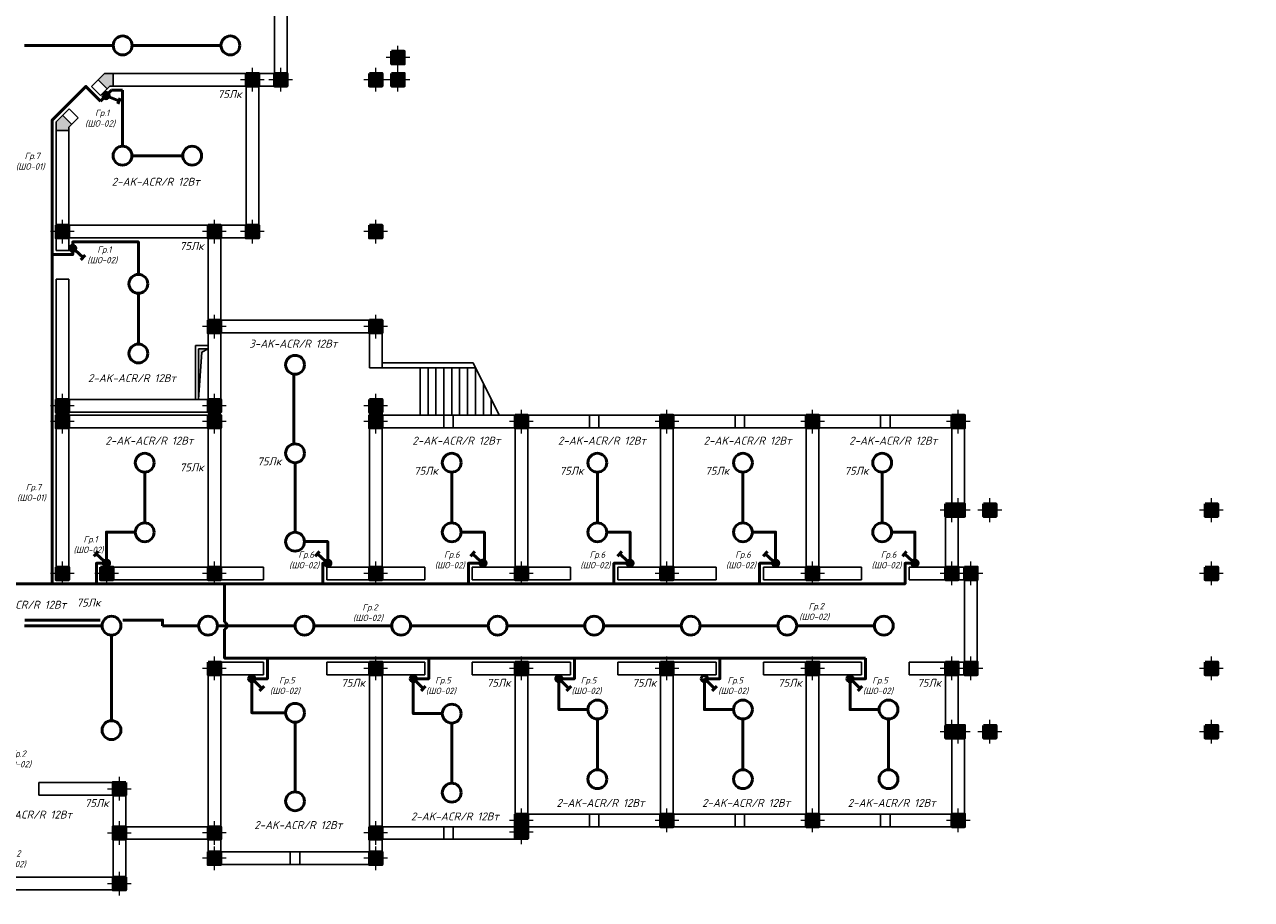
# Model space of a CAD drawing. Header units: millimetres. Extents: x 473009 to 2502882, y 456217 to 1153743.
# Tile 58 of 124: x 1599545 to 1638308, y 473165 to 500809. Entities that reach past the tile are written whole.
import ezdxf

# ---------------------------------------------------------------- set-up
doc = ezdxf.new("R2010")
doc.units = ezdxf.units.MM
doc.layers.add('kolonn', color=7, linetype='Continuous')
doc.layers.add('STR. Колонна', color=1, linetype='Continuous', lineweight=30)
doc.layers.add('ЭМ', color=240, linetype='Continuous', lineweight=20)
doc.styles.add('SPDS1', font='spds.shx', dxfattribs={"width": 0.8})
doc.styles.add('ГОСТ 300', font='isocpeui.ttf', dxfattribs={"height": 250})

# ---------------------------------------------------------------- blocks, each defined once
blk = doc.blocks.new('ghsdd')
at = {"ltscale": 50}
h = blk.add_hatch(color=256, dxfattribs=at)
h.paths.add_polyline_path([(0, 200), (-200, 200), (-200, 0), (0, 0)])
h.paths.add_polyline_path([(200, 0), (200, 200), (0, 200), (0, 0)])
h.paths.add_polyline_path([(0, 0), (-200, 0), (-200, -200), (0, -200)])
h.paths.add_polyline_path([(0, 0), (0, -200), (200, -200), (200, 0)])
at = {"lineweight": 0}
for p, q in [((0, -374), (0, 374)), ((-374, 0), (374, 0))]:
    blk.add_line(p, q, dxfattribs=at)
at = {"lineweight": 50, "ltscale": 50}
blk.add_lwpolyline([(200, 200), (200, -200), (-200, -200), (-200, 200), (200, 200)], dxfattribs=at)
blk = doc.blocks.new('*U5')
at = {"layer": 'ЭМ', "color": 1, "lineweight": 50}
for p, q in [((-304, 334), (-131, 434)), ((-47, 88), (-218, 384))]:
    blk.add_line(p, q, dxfattribs=at)
blk.add_circle((0, 0), 100, dxfattribs=at)

msp = doc.modelspace()

# ---------------------------------------------------------------- hatches: boundary and pattern name
at = {"lineweight": 50}
h = msp.add_hatch(color=1, dxfattribs=at)
h.dxf.hatch_style = 1
h.paths.add_polyline_path([(1602219.8, 498566, 1), (1602019.8, 498566, 1)])
h = msp.add_hatch(color=1, dxfattribs=at)
h.dxf.hatch_style = 1
h.paths.add_polyline_path([(1601167.1, 493740.1, 1), (1600967.1, 493740.1, 1)])
msp.add_hatch(color=256).paths.add_polyline_path([(1605042.1, 490565.1), (1605342.1, 490565.1), (1605149.6, 490455.6), (1605042.1, 488965.1)])
h = msp.add_hatch(color=1, dxfattribs=at)
h.dxf.hatch_style = 1
h.paths.add_polyline_path([(1602234, 483790.1, 1), (1602034, 483790.1, 1)])
h = msp.add_hatch(color=1, dxfattribs=at)
h.dxf.hatch_style = 1
h.paths.add_polyline_path([(1609225.5, 483790.1, 1), (1609025.5, 483790.1, 1)])
h = msp.add_hatch(color=1, dxfattribs=at)
h.dxf.hatch_style = 1
h.paths.add_polyline_path([(1614128.5, 483790.1, 1), (1613928.5, 483790.1, 1)])
h = msp.add_hatch(color=1, dxfattribs=at)
h.dxf.hatch_style = 1
h.paths.add_polyline_path([(1618775.5, 483790.1, 1), (1618575.5, 483790.1, 1)])
h = msp.add_hatch(color=1, dxfattribs=at)
h.dxf.hatch_style = 1
h.paths.add_polyline_path([(1623375.5, 483790.1, 1), (1623175.5, 483790.1, 1)])
h = msp.add_hatch(color=1, dxfattribs=at)
h.dxf.hatch_style = 1
h.paths.add_polyline_path([(1627774.8, 483790.1, 1), (1627574.8, 483790.1, 1)])
h = msp.add_hatch(color=1, dxfattribs=at)
h.dxf.hatch_style = 1
h.paths.add_polyline_path([(1606825.9, 480140.1, 1), (1606625.9, 480140.1, 1)])
h = msp.add_hatch(color=1, dxfattribs=at)
h.dxf.hatch_style = 1
h.paths.add_polyline_path([(1611925.9, 480140.1, 1), (1611725.9, 480140.1, 1)])
h = msp.add_hatch(color=1, dxfattribs=at)
h.dxf.hatch_style = 1
h.paths.add_polyline_path([(1616525.9, 480140.1, 1), (1616325.9, 480140.1, 1)])
h = msp.add_hatch(color=1, dxfattribs=at)
h.dxf.hatch_style = 1
h.paths.add_polyline_path([(1625725.9, 480140.1, 1), (1625525.9, 480140.1, 1)])
at = {"layer": 'kolonn'}
h = msp.add_hatch(color=256, dxfattribs=at)
h.paths.add_polyline_path([(1597542.1, 505465.1), (1597542.1, 505365.1), (1597450.7, 505273.7), (1597733.6, 504990.9), (1597942.1, 505199.5), (1597942.1, 505465.1)])
h.paths.add_polyline_path([(1600750.7, 504990.9), (1601033.6, 505273.7), (1600942.1, 505365.1), (1600942.1, 505465.1), (1600542.1, 505465.1), (1600542.1, 505199.5)])
h.paths.add_polyline_path([(1602342.1, 504065.1), (1602242.1, 504065.1), (1602150.7, 504156.6), (1601867.9, 503873.7), (1602076.5, 503665.1), (1602342.1, 503665.1)])
h.paths.add_polyline_path([(1602342.1, 499265.1), (1602076.5, 499265.1), (1601867.9, 499056.6), (1602150.7, 498773.7), (1602242.1, 498865.1), (1602342.1, 498865.1)])
h.paths.add_polyline_path([(1600942.1, 497465.1), (1600942.1, 497565.1), (1601033.6, 497656.6), (1600750.7, 497939.4), (1600542.1, 497730.8), (1600542.1, 497465.1)])
h.paths.add_polyline_path([(1597450.7, 497656.6), (1597542.1, 497565.1), (1597542.1, 497465.1), (1597942.1, 497465.1), (1597942.1, 497730.8), (1597733.6, 497939.4)])
h.paths.add_polyline_path([(1596142.1, 498865.1), (1596242.1, 498865.1), (1596333.6, 498773.7), (1596616.4, 499056.6), (1596407.8, 499265.1), (1596142.1, 499265.1)])
h.paths.add_polyline_path([(1596333.6, 504156.6), (1596242.1, 504065.1), (1596142.1, 504065.1), (1596142.1, 503665.1), (1596407.8, 503665.1), (1596616.4, 503873.7)])

# ---------------------------------------------------------------- linework, layer by layer
at = {"lineweight": 30}
for p, q in [((1607842.1, 498865.1), (1607842.1, 504065.1)), ((1607442.1, 499265.1), (1607442.1, 503665.1)), ((1602076.5, 499265.1), (1601662.9, 498851.5)), ((1602150.7, 498773.7), (1601867.9, 499056.6)), ((1607442.1, 499265.1), (1602076.5, 499265.1)), ((1602342.1, 498865.1), (1602342.1, 499265.1)), ((1601945.7, 498568.7), (1601662.9, 498851.5)), ((1602242.1, 498865.1), (1601945.7, 498568.7)), ((1606542.1, 498865.1), (1602242.1, 498865.1)), ((1606542.1, 494465.1), (1606542.1, 498865.1)), ((1607842.1, 498865.1), (1606942.1, 498865.1)), ((1606942.1, 494065.1), (1606942.1, 498865.1)), ((1600955.8, 498144.4), (1600542.1, 497730.8)), ((1601238.6, 497861.6), (1600955.8, 498144.4)), ((1600542.1, 493665.1), (1600542.1, 497730.8)), ((1601033.6, 497656.6), (1600750.7, 497939.4)), ((1601238.6, 497861.6), (1600942.1, 497565.1)), ((1600942.1, 497465.1), (1600542.1, 497465.1)), ((1600942.1, 493665.1), (1600942.1, 497565.1)), ((1606542.1, 494465.1), (1600942.1, 494465.1)), ((1605342.1, 494065.1), (1600942.1, 494065.1)), ((1605342.1, 488965.1), (1605342.1, 494065.1)), ((1606942.1, 494065.1), (1605742.1, 494065.1)), ((1605742.1, 491465.1), (1605742.1, 494065.1)), ((1600942.1, 493665.1), (1600542.1, 493665.1)), ((1600942.1, 492765.1), (1600542.1, 492765.1)), ((1600542.1, 483265.1), (1600542.1, 492765.1)), ((1600942.1, 483265.1), (1600942.1, 492765.1)), ((1610842.1, 491465.1), (1605742.1, 491465.1)), ((1610842.1, 489965.1), (1610842.1, 491465.1)), ((1605742.1, 488565.1), (1605742.1, 491065.1)), ((1610442.1, 491065.1), (1605742.1, 491065.1)), ((1610442.1, 489965.1), (1610442.1, 491065.1)), ((1604942.1, 488965.1), (1604942.1, 490665.1)), ((1604942.1, 490665.1), (1605342.1, 490665.1)), ((1605042.1, 488965.1), (1605042.1, 490565.1)), ((1605042.1, 490565.1), (1605342.1, 490565.1)), ((1610842.1, 489965.1), (1610442.1, 489965.1)), ((1613717.1, 490115.1), (1610842.1, 490115.1)), ((1613792.1, 489965.1), (1610842.1, 489965.1)), ((1605342.1, 488965.1), (1600792.1, 488965.1)), ((1610442.1, 483665.1), (1610442.1, 488965.1)), ((1610842.1, 488965.1), (1610442.1, 488965.1)), ((1610842.1, 488965.1), (1610442.1, 488965.1)), ((1610842.1, 483665.1), (1610842.1, 488965.1)), ((1605742.1, 488565.1), (1600542.1, 488565.1)), ((1605742.1, 488465.1), (1600542.1, 488465.1)), ((1605742.1, 483515.1), (1605742.1, 488465.1)), ((1612792.1, 488465.1), (1610842.1, 488465.1)), ((1612792.1, 488465.1), (1612792.1, 488065.1)), ((1617392.1, 488465.1), (1613092.1, 488465.1)), ((1613092.1, 488465.1), (1613092.1, 488065.1)), ((1617392.1, 488465.1), (1617392.1, 488065.1)), ((1621992.1, 488465.1), (1617692.1, 488465.1)), ((1617692.1, 488465.1), (1617692.1, 488065.1)), ((1621992.1, 488465.1), (1621992.1, 488065.1)), ((1622292.1, 488465.1), (1622292.1, 488065.1)), ((1626592.1, 488465.1), (1622292.1, 488465.1)), ((1626592.1, 488065.1), (1626592.1, 488465.1)), ((1629242.1, 488465.1), (1626892.1, 488465.1)), ((1626892.1, 488065.1), (1626892.1, 488465.1)), ((1629242.1, 485265.1), (1629242.1, 488465.1)), ((1605342.1, 488065.1), (1600542.1, 488065.1)), ((1605342.1, 483265.1), (1605342.1, 488065.1)), ((1612792.1, 488065.1), (1610442.1, 488065.1)), ((1617392.1, 488065.1), (1613092.1, 488065.1)), ((1615042.1, 483665.1), (1615042.1, 488065.1)), ((1615442.1, 488065.1), (1615442.1, 483665.1)), ((1619642.1, 488065.1), (1617692.1, 488065.1)), ((1619642.1, 483665.1), (1619642.1, 488065.1)), ((1621992.1, 488065.1), (1620042.1, 488065.1)), ((1620042.1, 488065.1), (1620042.1, 483665.1)), ((1624242.1, 488065.1), (1622292.1, 488065.1)), ((1624242.1, 483665.1), (1624242.1, 488065.1)), ((1624642.1, 488065.1), (1624642.1, 483665.1)), ((1626592.1, 488065.1), (1624642.1, 488065.1)), ((1628842.1, 488065.1), (1626892.1, 488065.1)), ((1628842.1, 485665.1), (1628842.1, 488065.1)), ((1628842.1, 485665.1), (1628642.1, 485665.1)), ((1628642.1, 483665.1), (1628642.1, 485665.1)), ((1629242.1, 485265.1), (1629042.1, 485265.1)), ((1629042.1, 483665.1), (1629042.1, 485265.1)), ((1607092.1, 483665.1), (1601942.1, 483665.1)), ((1607092.1, 483265.1), (1607092.1, 483665.1)), ((1612192.1, 483665.1), (1609092.1, 483665.1)), ((1609092.1, 483265.1), (1609092.1, 483665.1)), ((1612192.1, 483665.1), (1612192.1, 483265.1)), ((1613692.1, 483665.1), (1613692.1, 483265.1)), ((1615042.1, 483665.1), (1613692.1, 483665.1)), ((1616792.1, 483665.1), (1615442.1, 483665.1)), ((1616792.1, 483665.1), (1616792.1, 483265.1)), ((1618292.1, 483665.1), (1618292.1, 483265.1)), ((1619642.1, 483665.1), (1618292.1, 483665.1)), ((1621392.1, 483665.1), (1620042.1, 483665.1)), ((1621392.1, 483665.1), (1621392.1, 483265.1)), ((1622892.1, 483665.1), (1622892.1, 483265.1)), ((1624242.1, 483665.1), (1622892.1, 483665.1)), ((1625992.1, 483665.1), (1624642.1, 483665.1)), ((1625992.1, 483665.1), (1625992.1, 483265.1)), ((1628642.1, 483665.1), (1627492.1, 483665.1)), ((1627492.1, 483665.1), (1627492.1, 483265.1)), ((1629642.1, 483665.1), (1629042.1, 483665.1)), ((1629642.1, 483665.1), (1629642.1, 480265.1)), ((1607092.1, 483265.1), (1601942.1, 483265.1)), ((1612192.1, 483265.1), (1609092.1, 483265.1)), ((1616792.1, 483265.1), (1613692.1, 483265.1)), ((1621392.1, 483265.1), (1618292.1, 483265.1)), ((1625992.1, 483265.1), (1622892.1, 483265.1)), ((1629242.1, 483265.1), (1627492.1, 483265.1)), ((1629242.1, 483265.1), (1629242.1, 480665.1)), ((1605342.1, 480665.1), (1605342.1, 475465.1)), ((1607092.1, 480665.1), (1605342.1, 480665.1)), ((1607092.1, 480265.1), (1607092.1, 480665.1)), ((1612192.1, 480665.1), (1609092.1, 480665.1)), ((1609092.1, 480265.1), (1609092.1, 480665.1)), ((1612192.1, 480665.1), (1612192.1, 480265.1)), ((1613692.1, 480665.1), (1613692.1, 480265.1)), ((1616792.1, 480665.1), (1613692.1, 480665.1)), ((1616792.1, 480665.1), (1616792.1, 480265.1)), ((1618292.1, 480665.1), (1618292.1, 480265.1)), ((1621392.1, 480665.1), (1618292.1, 480665.1)), ((1621392.1, 480665.1), (1621392.1, 480265.1)), ((1625992.1, 480665.1), (1622892.1, 480665.1)), ((1622892.1, 480665.1), (1622892.1, 480265.1)), ((1625992.1, 480665.1), (1625992.1, 480265.1)), ((1629242.1, 480665.1), (1627492.1, 480665.1)), ((1627492.1, 480665.1), (1627492.1, 480265.1)), ((1605742.1, 480265.1), (1605742.1, 474665.1)), ((1607092.1, 480265.1), (1605742.1, 480265.1)), ((1612192.1, 480265.1), (1609092.1, 480265.1)), ((1610442.1, 480265.1), (1610442.1, 474665.1)), ((1610842.1, 480265.1), (1610842.1, 474265.1)), ((1615042.1, 480265.1), (1613692.1, 480265.1)), ((1615042.1, 480265.1), (1615042.1, 475465.1)), ((1616792.1, 480265.1), (1615442.1, 480265.1)), ((1615442.1, 480265.1), (1615442.1, 475065.1)), ((1619642.1, 480265.1), (1618292.1, 480265.1)), ((1619642.1, 480265.1), (1619642.1, 475865.1)), ((1621392.1, 480265.1), (1620042.1, 480265.1)), ((1620042.1, 475865.1), (1620042.1, 480265.1)), ((1624242.1, 480265.1), (1622892.1, 480265.1)), ((1624242.1, 480265.1), (1624242.1, 475865.1)), ((1625992.1, 480265.1), (1624642.1, 480265.1)), ((1624642.1, 475865.1), (1624642.1, 480265.1)), ((1628642.1, 480265.1), (1627492.1, 480265.1)), ((1628642.1, 480265.1), (1628642.1, 478265.1)), ((1629042.1, 480265.1), (1629042.1, 478665.1)), ((1629642.1, 480265.1), (1629042.1, 480265.1)), ((1629242.1, 478665.1), (1629042.1, 478665.1)), ((1629242.1, 478665.1), (1629242.1, 475465.1)), ((1628842.1, 478265.1), (1628642.1, 478265.1)), ((1628842.1, 478265.1), (1628842.1, 475865.1)), ((1599992.1, 476465.1), (1599992.1, 476865.1)), ((1599992.1, 476865.1), (1602742.1, 476865.1)), ((1602742.1, 476865.1), (1602742.1, 475465.1)), ((1599992.1, 476465.1), (1602342.1, 476465.1)), ((1602342.1, 476465.1), (1602342.1, 473865.1)), ((1617392.1, 475865.1), (1615042.1, 475865.1)), ((1617392.1, 475465.1), (1617392.1, 475865.1)), ((1617692.1, 475465.1), (1617692.1, 475865.1)), ((1621992.1, 475865.1), (1617692.1, 475865.1)), ((1621992.1, 475465.1), (1621992.1, 475865.1)), ((1622292.1, 475465.1), (1622292.1, 475865.1)), ((1626592.1, 475865.1), (1622292.1, 475865.1)), ((1626592.1, 475865.1), (1626592.1, 475465.1)), ((1628842.1, 475865.1), (1626892.1, 475865.1)), ((1626892.1, 475865.1), (1626892.1, 475465.1)), ((1605542.1, 475465.1), (1602742.1, 475465.1)), ((1612792.1, 475465.1), (1610442.1, 475465.1)), ((1612792.1, 475465.1), (1612792.1, 475065.1)), ((1615042.1, 475465.1), (1613092.1, 475465.1)), ((1613092.1, 475465.1), (1613092.1, 475065.1)), ((1617392.1, 475465.1), (1615442.1, 475465.1)), ((1621992.1, 475465.1), (1617692.1, 475465.1)), ((1626592.1, 475465.1), (1622292.1, 475465.1)), ((1629242.1, 475465.1), (1626892.1, 475465.1)), ((1605342.1, 475065.1), (1602742.1, 475065.1)), ((1602742.1, 475065.1), (1602742.1, 473465.1)), ((1605342.1, 475065.1), (1605342.1, 474265.1)), ((1612792.1, 475065.1), (1610842.1, 475065.1)), ((1615442.1, 475065.1), (1613092.1, 475065.1)), ((1607942.1, 474665.1), (1605742.1, 474665.1)), ((1607942.1, 474665.1), (1607942.1, 474265.1)), ((1610442.1, 474665.1), (1608242.1, 474665.1)), ((1608242.1, 474665.1), (1608242.1, 474265.1)), ((1607942.1, 474265.1), (1605342.1, 474265.1)), ((1610842.1, 474265.1), (1608242.1, 474265.1)), ((1596142.1, 473865.1), (1602342.1, 473865.1)), ((1595742.1, 473465.1), (1602742.1, 473465.1))]:
    msp.add_line(p, q, dxfattribs=at)
at = {"color": 1, "lineweight": 50}
for p, q in [((1601945.7, 498391.9), (1602293.9, 498740.1)), ((1602293.9, 498740.1), (1602642.1, 498740.1)), ((1602642.1, 498740.1), (1602642.1, 496963.1))]:
    msp.add_line(p, q, dxfattribs=at)
for p, q in [((1612042.1, 488465.1), (1612042.1, 489965.1)), ((1612292.1, 488465.1), (1612292.1, 489965.1)), ((1612542.1, 488465.1), (1612542.1, 489965.1)), ((1612792.1, 488465.1), (1612792.1, 489965.1)), ((1613042.1, 488465.1), (1613042.1, 489965.1)), ((1613292.1, 488465.1), (1613292.1, 489965.1)), ((1613542.1, 488465.1), (1613542.1, 489965.1)), ((1613717.1, 490115.1), (1614542.1, 488465.1)), ((1613792.1, 488465.1), (1613792.1, 489965.1)), ((1614042.1, 488465.1), (1614042.1, 489465.1)), ((1614292.1, 488465.1), (1614292.1, 488965.1)), ((1612792.1, 488465.1), (1613092.1, 488465.1)), ((1617692.1, 488465.1), (1617392.1, 488465.1)), ((1621992.1, 488465.1), (1622292.1, 488465.1)), ((1626892.1, 488465.1), (1626592.1, 488465.1)), ((1613092.1, 488065.1), (1612792.1, 488065.1)), ((1617392.1, 488065.1), (1617692.1, 488065.1)), ((1622292.1, 488065.1), (1621992.1, 488065.1)), ((1626592.1, 488065.1), (1626892.1, 488065.1)), ((1601942.1, 483665.1), (1601942.1, 483265.1)), ((1600942.1, 483265.1), (1600542.1, 483265.1)), ((1617392.1, 475865.1), (1617692.1, 475865.1)), ((1621992.1, 475865.1), (1622292.1, 475865.1)), ((1626592.1, 475865.1), (1626892.1, 475865.1)), ((1613092.1, 475465.1), (1612792.1, 475465.1)), ((1617692.1, 475465.1), (1617392.1, 475465.1)), ((1622292.1, 475465.1), (1621992.1, 475465.1)), ((1626892.1, 475465.1), (1626592.1, 475465.1)), ((1612792.1, 475065.1), (1613092.1, 475065.1)), ((1608242.1, 474665.1), (1607942.1, 474665.1)), ((1607942.1, 474265.1), (1608242.1, 474265.1))]:
    msp.add_line(p, q)
for points in [[(1602347.3, 500148.6), (1599540.1, 500148.6)], [(1605750.4, 500148.6), (1602943.3, 500148.6)], [(1603142.1, 492913.1), (1603142.1, 493940.1), (1601067.1, 493940.1), (1601067.1, 493540.1), (1600417.1, 493540.1), (1600417.1, 497782.6), (1601486.1, 498851.5), (1601945.7, 498391.9)], [(1602940.1, 496665.1), (1604544.1, 496665.1)], [(1600417.1, 493540.1), (1600417.1, 483140.1)], [(1603142.1, 490713.1), (1603142.1, 492317.1)], [(1608054.8, 487563), (1608054.8, 489763)], [(1608092.1, 484765.1), (1608092.1, 486965.1)], [(1603342.1, 485063.1), (1603342.1, 486667.1)], [(1613042.1, 485063.1), (1613042.1, 486667.1)], [(1617642.1, 485063.1), (1617642.1, 486667.1)], [(1622242.1, 485063.1), (1622242.1, 486667.1)], [(1626642.1, 485063.1), (1626642.1, 486667.1)], [(1626940.1, 484771.2), (1627674.8, 484771.2), (1627674.8, 483790.1), (1627367.1, 483790.1), (1627367.1, 483140.1), (1598447.5, 483140.1)], [(1603044.1, 484765.1), (1602134, 484771.2), (1602134, 483790.1), (1601817.1, 483790.1), (1601817.1, 483140.1)], [(1613340.1, 484765.1), (1614074.9, 484765.1), (1614074.9, 483790.1), (1613567.1, 483790.1), (1613567.1, 483140.1)], [(1617940.8, 484771.2), (1618675.5, 484771.2), (1618675.5, 483790.1), (1618167.1, 483790.1), (1618167.1, 483140.1)], [(1622540.8, 484771.2), (1623275.5, 484771.2), (1623275.5, 483790.1), (1622767.1, 483790.1), (1622767.1, 483140.1)], [(1608390.8, 484473.2), (1609125.5, 484473.2), (1609125.5, 483790.1), (1608967.1, 483790.1), (1608967.1, 483140.1)], [(1605866.4, 481924.7), (1605866.4, 483126.3)], [(1599549.9, 481993.3), (1601937.5, 481993.3)], [(1602651.3, 481993.3), (1603904.9, 481993.3), (1603904.9, 481815.1)], [(1599540.1, 481815.1), (1601994.1, 481815.1)], [(1602292.1, 478813.1), (1602292.1, 481517.1)], [(1603904.9, 481815.1), (1605044.1, 481815.1)], [(1605640.1, 481815.1), (1608094.1, 481815.1)], [(1606725.9, 480140.1), (1607217.1, 480140.1), (1607217.1, 480790.1), (1605866.4, 480790.1), (1605866.4, 481705.6)], [(1608690.1, 481815.1), (1611144.1, 481815.1)], [(1611740.1, 481815.1), (1614194.1, 481815.1)], [(1614790.1, 481815.1), (1617244.1, 481815.1)], [(1617840.1, 481815.1), (1620294.1, 481815.1)], [(1620890.1, 481815.1), (1623344.1, 481815.1)], [(1623940.1, 481815.1), (1626394.1, 481815.1)], [(1607217.1, 480790.1), (1626117.1, 480790.1)], [(1611825.9, 480140.1), (1612317.1, 480140.1), (1612317.1, 480790.1)], [(1616425.9, 480140.1), (1616917.1, 480140.1), (1616917.1, 480790.1)], [(1621025.9, 480140.1), (1621517.1, 480140.1), (1621517.1, 480790.1)], [(1625625.9, 480140.1), (1626117.1, 480140.1), (1626117.1, 480790.1)], [(1607794.1, 479063.1), (1606725.9, 479063.1), (1606725.9, 480140.1)], [(1612744.1, 479036.8), (1611825.9, 479036.8), (1611825.9, 480140.1)], [(1616425.9, 480140.1), (1616425.9, 479165.1), (1617344.1, 479165.1)], [(1621025.9, 480144.7), (1621025.9, 479165.1), (1621944.1, 479165.1)], [(1625625.9, 480140.1), (1625625.9, 479165.1), (1626544.1, 479165.1)], [(1608092.1, 476565.1), (1608092.1, 478765.1)], [(1613042.1, 476836.8), (1613042.1, 478738.8)], [(1617642.1, 477263.1), (1617642.1, 478867.1)], [(1622242.1, 477263.1), (1622242.1, 478867.1)], [(1626842.1, 477263.1), (1626842.1, 478867.1)]]:
    msp.add_lwpolyline(points, dxfattribs=at)
at = {"lineweight": 30}
for points in [[(1611142.1, 499965.1), (1611542.1, 499965.1), (1611542.1, 499565.1), (1611142.1, 499565.1)], [(1610442.1, 499265.1), (1610842.1, 499265.1), (1610842.1, 498865.1), (1610442.1, 498865.1)], [(1611142.1, 499265.1), (1611542.1, 499265.1), (1611542.1, 498865.1), (1611142.1, 498865.1)], [(1610442.1, 494465.1), (1610842.1, 494465.1), (1610842.1, 494065.1), (1610442.1, 494065.1)]]:
    msp.add_lwpolyline(points, close=True, dxfattribs=at)
msp.add_lwpolyline([(1605342.1, 490565.1), (1605149.6, 490455.6), (1605042.1, 488965.1)])
at = {"color": 1, "lineweight": 50}
for centre in [(1602645.3, 500148.6), (1606048.4, 500148.6), (1602642.1, 496665.1), (1604842.1, 496665.1), (1603142.1, 492615.1), (1603142.1, 490415.1), (1608092.1, 490059.1), (1603342.1, 486965.1), (1608092.1, 487263.1), (1613042.1, 486965.1), (1617642.1, 486965.1), (1622242.1, 486965.1), (1626642.1, 486965.1), (1603342.1, 484765.1), (1613042.1, 484765.1), (1617642.1, 484765.1), (1622242.1, 484765.1), (1626642.1, 484765.1), (1608092.1, 484467.1), (1602292.1, 481815.1), (1605342.1, 481815.1), (1608392.1, 481815.1), (1611442.1, 481815.1), (1614492.1, 481815.1), (1617542.1, 481815.1), (1620592.1, 481815.1), (1623642.1, 481815.1), (1626692.1, 481815.1), (1608092.1, 479063.1), (1613042.1, 479036.8), (1617642.1, 479165.1), (1622242.1, 479165.1), (1626842.1, 479165.1), (1602292.1, 478515.1), (1617642.1, 476965.1), (1622242.1, 476965.1), (1626842.1, 476965.1), (1613042.1, 476538.8), (1608092.1, 476267.1)]:
    msp.add_circle(centre, 298, dxfattribs=at)
msp.add_arc((1605832.2, 481815.1), 114.7, 287.31562, 72.68438, dxfattribs=at)

# ---------------------------------------------------------------- block references
at = {"layer": 'kolonn', "xscale": -1}
for p in [(1611342.1, 499765.1), (1606742.1, 499065.1), (1607642.1, 499065.1), (1610642.1, 499065.1), (1611342.1, 499065.1), (1600742.1, 494265.1), (1605542.1, 494265.1), (1606742.1, 494265.1), (1610642.1, 494265.1), (1605542.1, 491265.1), (1610642.1, 491265.1), (1600742.1, 488765.1), (1605542.1, 488765.1), (1610642.1, 488765.1), (1600742.1, 488265.1), (1605542.1, 488265.1), (1610642.1, 488265.1), (1615242.1, 488265.1), (1615242.1, 488265.1), (1619842.1, 488265.1), (1619842.1, 488265.1), (1624442.1, 488265.1), (1624442.1, 488265.1), (1629042.1, 488265.1), (1628842.1, 485465.1), (1629042.1, 485465.1), (1630042.1, 485465.1), (1637042.1, 485465.1), (1600742.1, 483465.1), (1602142.1, 483465.1), (1605542.1, 483465.1), (1610642.1, 483465.1), (1615242.1, 483465.1), (1619842.1, 483465.1), (1624442.1, 483465.1), (1628842.1, 483465.1), (1629442.1, 483465.1), (1637042.1, 483465.1), (1605542.1, 480465.1), (1610642.1, 480465.1), (1615242.1, 480465.1), (1619842.1, 480465.1), (1624442.1, 480465.1), (1628842.1, 480465.1), (1629442.1, 480465.1), (1637042.1, 480465.1), (1628842.1, 478465.1), (1629042.1, 478465.1), (1630042.1, 478465.1), (1637042.1, 478465.1), (1615242.1, 475665.1), (1619842.1, 475665.1), (1624442.1, 475665.1), (1629042.1, 475665.1), (1629042.1, 475665.1), (1605542.1, 475265.1), (1610642.1, 475265.1), (1615242.1, 475291.5), (1605542.1, 474465.1), (1610642.1, 474465.1)]:
    msp.add_blockref('ghsdd', p, dxfattribs=at)
at = {"layer": 'kolonn'}
for p in [(1602542.1, 476665.1), (1602542.1, 475265.1), (1602542.1, 473665.1)]:
    msp.add_blockref('ghsdd', p, dxfattribs=at)
at = {"layer": 'STR. Колонна', "lineweight": 50, "xscale": -1}
for p, rotation in [((1602119.8, 498566), 276.7698865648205), ((1601067.1, 493740.1), 257.5741169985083), ((1602134, 483790.1), 77.57411699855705), ((1609125.5, 483790.1), 77.57411699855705), ((1614028.5, 483790.1), 77.57411699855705), ((1618675.5, 483790.1), 77.57411699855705), ((1623275.5, 483790.1), 77.57411699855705), ((1627674.8, 483790.1), 77.57411699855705), ((1606725.9, 480140.1), 255.2957753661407), ((1611825.9, 480140.1), 255.2957753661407), ((1616425.9, 480140.1), 255.2957753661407), ((1621025.9, 480140.1), 255.2957753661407), ((1625625.9, 480140.1), 255.2957753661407)]:
    msp.add_blockref('*U5', p, dxfattribs=dict(at, rotation=rotation))

# ---------------------------------------------------------------- texts
at = {"char_height": 250, "width": 6377.27, "attachment_point": 5, "rotation": 0.40927, "style": 'ГОСТ 300'}
for insert in [(1606023.7, 498610.5), (1604823.7, 493810.5), (1604823.7, 486817.6), (1607275.7, 487008.5), (1612225.7, 486710.5), (1616825.7, 486710.5), (1621425.7, 486710.5), (1625825.7, 486710.5), (1601565.5, 482544), (1609923.7, 480010.5), (1614523.7, 480010.5), (1619123.7, 480010.5), (1623723.7, 480010.5), (1628123.7, 480010.5), (1601823.7, 476210.5)]:
    msp.add_mtext('75Лк', dxfattribs=dict(at, insert=insert))
at = {"width": 6377.27, "attachment_point": 5, "style": 'ГОСТ 300'}
for s, insert, char_height in [(' Гр.1\\P(ШО-02)', (1601932.6, 497839.3), 200), (' Гр.7\\P(ШО-01)', (1599724.8, 496480.4), 200), ('2-AK-ACR/R 12Вт', (1603690.3, 495841.8), 250), (' Гр.1\\P(ШО-02)', (1602002.6, 493522.2), 200), ('3-AK-ACR/R 12Вт', (1608035.6, 490725.7), 250), ('2-AK-ACR/R 12Вт', (1602939.1, 489636.5), 250), ('2-AK-ACR/R 12Вт', (1603488.5, 487661.3), 250), ('2-AK-ACR/R 12Вт', (1613188.5, 487661.3), 250), ('2-AK-ACR/R 12Вт', (1617788.5, 487661.3), 250), ('2-AK-ACR/R 12Вт', (1622388.5, 487661.3), 250), ('2-AK-ACR/R 12Вт', (1626988.5, 487661.3), 250), (' Гр.7\\P(ШО-01)', (1599763.8, 486016.8), 200), (' Гр.1\\P(ШО-02)', (1601566.4, 484369.6), 200), (' Гр.6\\P(ШО-02)', (1608379.2, 483883.9), 200), (' Гр.6\\P(ШО-02)', (1612979.2, 483883.9), 200), (' Гр.6\\P(ШО-02)', (1617579.2, 483883.9), 200), (' Гр.6\\P(ШО-02)', (1622179.2, 483883.9), 200), (' Гр.6\\P(ШО-02)', (1626779.2, 483883.9), 200), ('22-AK-ACR/R 12Вт', (1599385.2, 482477.9), 250), (' Гр.2\\P(ШО-02)', (1610395.5, 482218.6), 200), (' Гр.2\\P(ШО-02)', (1624494, 482255.1), 200), (' Гр.5\\P(ШО-02)', (1607771.3, 479913.2), 200), (' Гр.5\\P(ШО-02)', (1612700.6, 479913.2), 200), (' Гр.5\\P(ШО-02)', (1617300.4, 479913.2), 200), (' Гр.5\\P(ШО-02)', (1621935.4, 479913.2), 200), (' Гр.5\\P(ШО-02)', (1626509.8, 479913.2), 200), (' Гр.2\\P(ШО-02)', (1599279.8, 477596.4), 200), ('AK-ACR/R 12Вт', (1599824, 475845.9), 250), ('2-AK-ACR/R 12Вт', (1617741.7, 476214.6), 250), ('2-AK-ACR/R 12Вт', (1622341.7, 476214.6), 250), ('2-AK-ACR/R 12Вт', (1626941.7, 476214.6), 250), ('2-AK-ACR/R 12Вт', (1608191.7, 475516.6), 250), ('2-AK-ACR/R 12Вт', (1613141.7, 475788.3), 250), (' Гр.2\\P(ШО-02)', (1599113.9, 474442.1), 200)]:
    msp.add_mtext(s, dxfattribs=dict(at, insert=insert, char_height=char_height))
at = {"color": 7, "ltscale": 2, "insert": (513015.9, 476034.8), "char_height": 250, "width": 17719.705, "attachment_point": 4, "line_spacing_factor": 1.44, "style": 'SPDS1'}
msp.add_mtext('\\pi7954.85267;{\\L\\C256;Общие данные\\P\\pi0;\\l    1.Настоящий проект электроосвещения и электрооборудования здания выполнен на основании следующих исходных данных разделов: АР, ОВ, ОС, ТХ. \\PВРУ-1- Ру =116,2кВт; \\P             Рр =98,7кВт.\\P    2.Проектом предусмотрено рабочее (общее, местное) ремонтное и аварийное освещение.\\P    3.Общее рабочее освещение предусматривается стационарными светодиодными светильниками. Выбор типа светильников производился в соответствии с назначением помещений, характеристикой среды и требованиями архитектурного оформления.\\P   4.Освещенность помещений принята согласно нормам и правилам КМК2.01.05-98.\\P   5.Управление рабочим освещением осуществляется выключателями, установленными по месту в помещениях .\\P   6.Аварийное освещение предусматривается по линиям проходов и выходов из здания. Светильники аварийного освещения выделяются из числа светильников общего рабочего освещения и питаются от сети аварийного освещения.\\P   7.Включение светильников общего и аварийного освещения раздельное.\\P  8.Групповая осветительная сеть выполняется кабелем марки ВВГнг-0,66  в ПВХ гофротрубе за подвесным потолком, в плитах перекрытий.   \\P     9.Силовыми электроприемниками являются  технологическое,  сантехническое оборудование. Номинальная мощность установленных электроприемников принята в соответствии с заданиями технологической, вентиляционной частей проекта. \\PРасчетная мощность силовых электроприемников определена методом коэффициентов спроса по характерным группам электроприемников (на основании рекомендаций КМК). . Отключение общей вентиляции при пожаре осуществляется поступлением сигнала на магнитный пускатель "МП".\\P     10.Силовая распределительная сеть выполняется кабелем ВВГнг, проложенная за подвесным потолком в ПВХ гофротрубе и скрыто в ПВХ трубе под слоем штукатурки. \\P     11.Силовые распределительные пункты приняты с автоматическими выключателями на отходящих линиях. Щиты принять навесными. В качестве главного распределительного щита принята панель ПР. Магистральные сети выполняются кабелем марки ВВГнг, проложенные в гофрированных трубах ПВХ, на скобах.\\P    12.Для защиты от поражения электрическим током предусматривается следующие виды заземления :\\P     Заземление всех корпусов электроприемников выполняется в однофазной сети третьим  заземляющим проводом,в трехфазной-пятым заземляющим проводом.\\PВ проекте принята система заземления TN-S. Ввод в здание должен быть предусмотрен пятижильным кабелем. Пятая жила соединяется с заземленной нейтралью источника.\\P    13. Опасные зоны на объекте отсутствуют\\C5;.\\P    }14. {\\C256;Монтаж выполнить в соответствии с ПУЭ и КМК3.05.06-97.}', dxfattribs=at)

doc.saveas('drawing.dxf')
